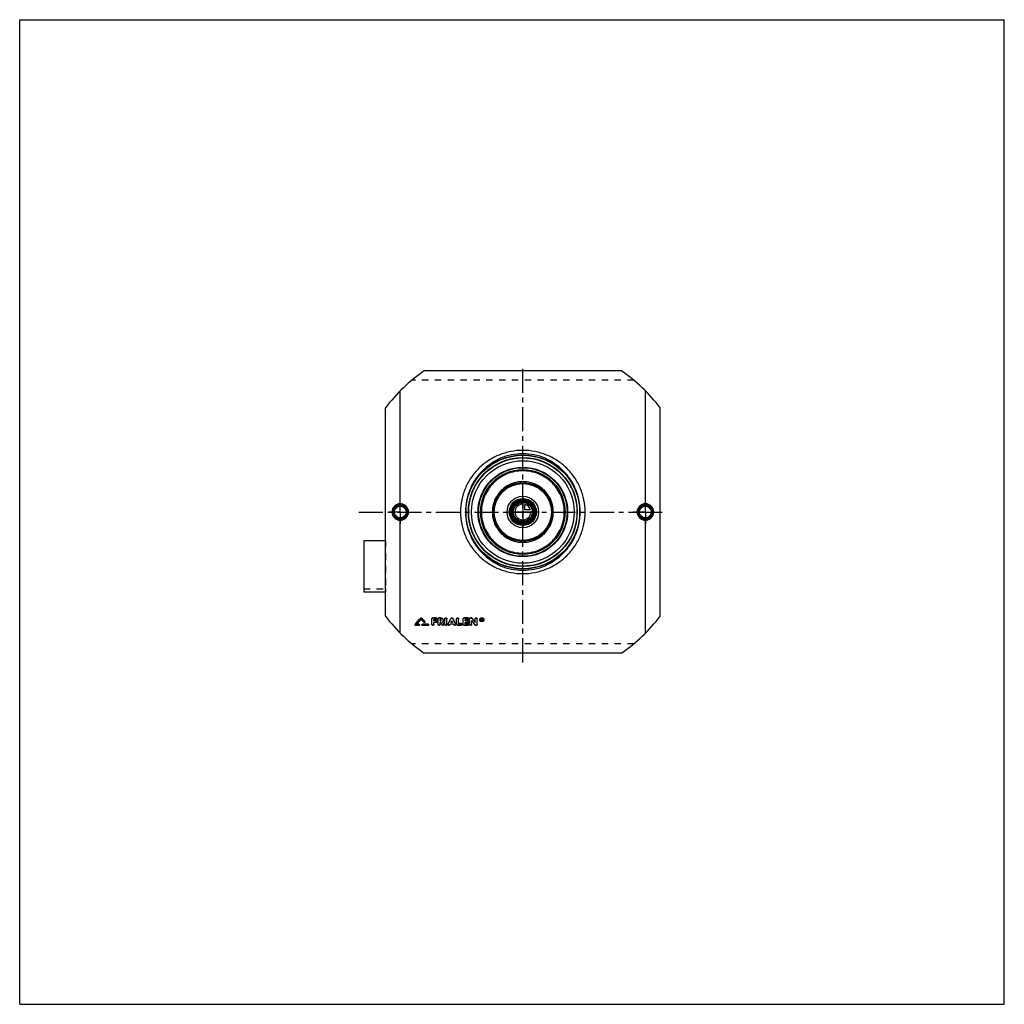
# Model space of a CAD drawing. Header units: millimetres. Extents: x 0 to 1000, y 0 to 1000.
import ezdxf

# ---------------------------------------------------------------- set-up
doc = ezdxf.new("R2010")
doc.units = ezdxf.units.MM
doc.header["$LTSCALE"] = 65.185185
doc.linetypes.add('CENTER', pattern=[0.6, 0.375, -0.075, 0.075, -0.075])
doc.linetypes.add('HIDDEN', pattern=[0.2, 0.1, -0.1])
doc.layers.get('0').update_dxf_attribs({"linetype": 'CONTINUOUS'})
for name, color, linetype in [('ACHSEN_S', 7, 'CONTINUOUS'), ('FASEN', 7, 'CONTINUOUS'), ('KOERPER', 7, 'CONTINUOUS'), ('KONST.EL_MIT_GEO', 7, 'CONTINUOUS'), ('KONSTR_EL', 7, 'CONTINUOUS'), ('KURVEN', 7, 'CONTINUOUS')]:
    doc.layers.add(name, color=color, linetype=linetype)

msp = doc.modelspace()

# ---------------------------------------------------------------- linework, layer by layer
at = {"color": 7, "linetype": 'Continuous'}
for p, q in [((0, 0), (0, 1000)), ((0, 1000), (1000, 1000)), ((1000, 0), (1000, 1000)), ((0, 0), (1000, 0))]:
    msp.add_line(p, q, dxfattribs=at)
at = {"layer": 'ACHSEN_S', "color": 2, "linetype": 'CENTER'}
for p, q in [((511, 347.3), (511, 650.1)), ((344.5, 500), (655.5, 500))]:
    msp.add_line(p, q, dxfattribs=at)
at = {"layer": 'FASEN', "color": 7, "linetype": 'Continuous'}
for radius in [55, 52.1]:
    msp.add_circle((511, 500), radius, dxfattribs=at)
at = {"layer": 'KOERPER', "color": 2, "linetype": 'CENTER'}
for p, q in [((386.5, 500), (386.5, 512)), ((635.5, 500), (635.5, 512)), ((386.5, 500), (374.5, 500)), ((386.5, 500), (386.5, 488)), ((386.5, 500), (398.5, 500)), ((635.5, 500), (623.5, 500)), ((635.5, 500), (647.5, 500)), ((635.5, 500), (635.5, 488))]:
    msp.add_line(p, q, dxfattribs=at)
at = {"layer": 'KOERPER', "color": 8, "linetype": 'HIDDEN'}
for p, q in [((349.5, 421.9), (371.5, 421.9)), ((371.5, 421.9), (371.5, 418.7))]:
    msp.add_line(p, q, dxfattribs=at)
at = {"layer": 'KOERPER', "color": 7, "linetype": 'Continuous'}
msp.add_line((371.5, 418.7), (349.5, 418.7), dxfattribs=at)
msp.add_circle((511, 500), 11.7, dxfattribs=at)
at = {"layer": 'KONST.EL_MIT_GEO', "color": 7, "linetype": 'Continuous'}
for p, q in [((386.5, 508.4), (386.5, 623)), ((635.5, 508.4), (635.5, 623)), ((386.5, 377), (386.5, 491.6)), ((635.5, 377), (635.5, 491.6)), ((349.5, 471.1), (349.5, 418.7)), ((349.5, 471.1), (371.5, 471.1)), ((407.3, 392.3), (407.3, 392.1)), ((408.2, 392.3), (408.2, 392.1)), ((418.7, 385.7), (418.7, 391.5)), ((423, 392.5), (419.7, 392.5)), ((419.7, 392.5), (419.7, 392.3)), ((423, 392.3), (419.7, 392.3)), ((423, 390.6), (420.7, 390.6)), ((420.7, 389.4), (420.7, 390.6)), ((423, 392.5), (423, 392.3)), ((425, 385.7), (425, 391.5)), ((427.5, 392.5), (426, 392.5)), ((426, 392.5), (426, 392.3)), ((427.5, 392.3), (426, 392.3)), ((427.5, 390.6), (427, 390.6)), ((427, 389.4), (427, 390.6)), ((427.5, 392.5), (427.5, 392.3)), ((431.9, 385.7), (431.9, 391.5)), ((433.9, 385.7), (433.9, 391.5)), ((437.9, 392), (437.9, 391.8)), ((439.8, 392), (439.8, 391.8)), ((443.8, 385.7), (443.8, 391.5)), ((445.8, 386.5), (445.8, 391.5)), ((450.4, 385.7), (450.4, 391.5)), ((455.1, 392.5), (451.4, 392.5)), ((451.4, 392.5), (451.4, 392.3)), ((455.1, 392.3), (451.4, 392.3)), ((455.1, 390.6), (452.4, 390.6)), ((452.4, 389.4), (452.4, 390.6)), ((455.1, 392.5), (455.1, 392.3)), ((457, 385.7), (457, 391.5)), ((458.7, 392.5), (458, 392.5)), ((458, 392.5), (458, 392.3)), ((458.7, 392.3), (458, 392.3)), ((458.7, 392.5), (458.7, 392.3)), ((459.5, 392.1), (459.5, 391.9)), ((462.6, 387.7), (462.6, 391.5)), ((464.6, 385.7), (464.6, 391.5)), ((469.3, 391.6), (468.9, 391.6)), ((468.9, 389.5), (468.9, 391.6)), ((469.3, 391.5), (468.9, 391.5)), ((469.3, 391.2), (469.2, 391.2)), ((469.2, 390.6), (469.2, 391.2)), ((469.3, 390.8), (469.2, 390.8)), ((469.3, 390.6), (469.2, 390.6)), ((469.3, 390.3), (469.2, 390.3)), ((469.2, 389.5), (469.2, 390.3)), ((469.3, 391.6), (469.3, 391.5)), ((469.3, 390.8), (469.3, 390.6)), ((469.5, 390.8), (469.5, 391)), ((469.8, 389.7), (469.6, 390.4)), ((469.8, 390.8), (469.8, 391)), ((401.5, 385.5), (401.5, 385.3)), ((401.6, 385.8), (401.6, 385.6)), ((405.5, 384.8), (402.1, 384.8)), ((405.5, 385.8), (403.2, 385.8)), ((405.5, 386), (403.4, 386)), ((405.5, 386), (405.5, 385.8)), ((406.1, 385.3), (406.1, 385.5)), ((408.4, 385.5), (408.4, 385.3)), ((414.8, 386), (409, 386)), ((409, 386), (409, 385.8)), ((414.8, 385.8), (409, 385.8)), ((414.8, 384.8), (409, 384.8)), ((411.4, 388.6), (411.4, 388.5)), ((414.8, 386), (414.8, 385.8)), ((415.4, 385.3), (415.4, 385.5)), ((422.7, 389.6), (420.7, 389.6)), ((422.7, 389.4), (420.7, 389.4)), ((422.7, 387.7), (420.7, 387.7)), ((420.7, 385.7), (420.7, 387.7)), ((422.7, 389.6), (422.7, 389.4)), ((427.5, 389.6), (427, 389.6)), ((427.5, 389.4), (427, 389.4)), ((427.7, 387.7), (427, 387.7)), ((427, 385.7), (427, 387.7)), ((427.5, 389.6), (427.5, 389.4)), ((429.6, 388.3), (429.5, 388.5)), ((430.8, 386.2), (430.8, 386)), ((434.9, 386.2), (434.9, 386)), ((440.6, 386.1), (437.1, 386.1)), ((439.7, 387.7), (438, 387.7)), ((439.6, 387.9), (438.1, 387.9)), ((442.8, 386.2), (442.8, 386)), ((448.5, 384.8), (444.8, 384.8)), ((448.5, 386.7), (445.8, 386.7)), ((448.5, 386.5), (445.8, 386.5)), ((448.5, 386.7), (448.5, 386.5)), ((455.1, 384.8), (451.4, 384.8)), ((454.7, 389.6), (452.4, 389.6)), ((454.7, 389.4), (452.4, 389.4)), ((454.7, 387.7), (452.4, 387.7)), ((452.4, 386.5), (452.4, 387.7)), ((455.1, 386.7), (452.4, 386.7)), ((455.1, 386.5), (452.4, 386.5)), ((454.7, 389.6), (454.7, 389.4)), ((455.1, 386.7), (455.1, 386.5)), ((459, 385.7), (459, 389.4)), ((463.6, 384.8), (463, 384.8)), ((469.2, 389.5), (468.9, 389.5)), ((469.8, 389.5), (469.5, 389.5)), ((469.8, 389.7), (469.8, 389.5))]:
    msp.add_line(p, q, dxfattribs=at)
at = {"layer": 'KONST.EL_MIT_GEO', "color": 8, "linetype": 'HIDDEN'}
for p, q in [((371.5, 471.1), (371.5, 421.9)), ((407.8, 391.2), (407.8, 391)), ((418.7, 391.6), (418.7, 391.5)), ((423, 390.8), (420.7, 390.8)), ((420.7, 390.8), (420.7, 390.6)), ((423, 390.8), (423, 390.6)), ((424, 391.5), (424, 391.6)), ((425, 391.6), (425, 391.5)), ((427.5, 390.8), (427, 390.8)), ((427, 390.8), (427, 390.6)), ((427.5, 390.8), (427.5, 390.6)), ((428.2, 390), (428.2, 390.2)), ((430.2, 390), (430.2, 390.2)), ((431.9, 391.6), (431.9, 391.5)), ((433.9, 391.6), (433.9, 391.5)), ((443.8, 391.6), (443.8, 391.5)), ((445.8, 391.6), (445.8, 391.5)), ((450.4, 391.6), (450.4, 391.5)), ((455.1, 390.8), (452.4, 390.8)), ((452.4, 390.8), (452.4, 390.6)), ((455.1, 390.8), (455.1, 390.6)), ((456.1, 391.5), (456.1, 391.6)), ((457, 391.6), (457, 391.5)), ((462.6, 391.6), (462.6, 391.5)), ((464.6, 391.6), (464.6, 391.5)), ((467.2, 390.6), (467.2, 390.5)), ((467.7, 390.6), (467.7, 390.5)), ((469.3, 391.3), (469.2, 391.3)), ((469.2, 391.3), (469.2, 391.2)), ((469.3, 390.5), (469.2, 390.5)), ((469.2, 390.5), (469.2, 390.3)), ((469.3, 391.3), (469.3, 391.2)), ((469.3, 390.5), (469.3, 390.3)), ((469.5, 389.7), (469.3, 390.5)), ((469.5, 391.1), (469.5, 391)), ((469.6, 390.6), (469.6, 390.4)), ((469.6, 390.5), (469.6, 390.6)), ((469.6, 390.4), (469.6, 390.5)), ((469.8, 391.1), (469.8, 391)), ((471, 390.6), (471, 390.5)), ((471.5, 390.6), (471.5, 390.5)), ((405.5, 385), (402.1, 385)), ((402.1, 385), (402.1, 384.8)), ((403.4, 386), (403.2, 386)), ((403.2, 386), (403.2, 385.8)), ((405.5, 385), (405.5, 384.8)), ((414.8, 385), (409, 385)), ((409, 385), (409, 384.8)), ((410.5, 388.1), (410.5, 387.9)), ((411.5, 388.2), (411.5, 388.3)), ((414.8, 385), (414.8, 384.8)), ((422.7, 387.9), (420.7, 387.9)), ((420.7, 387.9), (420.7, 387.7)), ((422.7, 387.9), (422.7, 387.7)), ((423.7, 388.6), (423.7, 388.7)), ((427.7, 387.9), (427, 387.9)), ((427, 387.9), (427, 387.7)), ((427.7, 387.9), (427.7, 387.7)), ((429, 385.5), (429, 385.3)), ((429.5, 388.6), (429.5, 388.4)), ((429.5, 388.5), (429.5, 388.6)), ((430.9, 385.7), (430.9, 385.8)), ((434.9, 385.8), (434.9, 385.7)), ((436.8, 385.5), (436.8, 385.3)), ((440.6, 386.2), (437.1, 386.2)), ((437.1, 386.2), (437.1, 386.1)), ((438.1, 387.9), (438, 387.9)), ((438, 387.9), (438, 387.7)), ((438.9, 389.5), (438.9, 389.4)), ((439.7, 387.9), (439.6, 387.9)), ((439.7, 387.9), (439.7, 387.7)), ((440.6, 386.2), (440.6, 386.1)), ((440.9, 385.5), (440.9, 385.3)), ((442.8, 385.7), (442.8, 385.8)), ((448.5, 385), (444.8, 385)), ((444.8, 385), (444.8, 384.8)), ((448.5, 385), (448.5, 384.8)), ((449.4, 385.7), (449.4, 385.8)), ((455.1, 385), (451.4, 385)), ((451.4, 385), (451.4, 384.8)), ((454.7, 387.9), (452.4, 387.9)), ((452.4, 387.9), (452.4, 387.7)), ((454.7, 387.9), (454.7, 387.7)), ((455.1, 385), (455.1, 384.8)), ((455.7, 388.6), (455.7, 388.7)), ((456.1, 385.7), (456.1, 385.8)), ((459, 389.6), (459, 389.4)), ((462.1, 385.4), (462.1, 385.2)), ((463.6, 385), (463, 385)), ((463, 385), (463, 384.8)), ((463.6, 385), (463.6, 384.8)), ((469.2, 389.7), (468.9, 389.7)), ((469.8, 389.7), (469.5, 389.7)), ((469.5, 389.7), (469.5, 389.5))]:
    msp.add_line(p, q, dxfattribs=at)
at = {"layer": 'KONST.EL_MIT_GEO', "color": 7, "linetype": 'Continuous'}
for centre, radius in [((511, 500), 58), ((511, 500), 57.7), ((511, 500), 55.3), ((511, 500), 45.5), ((511, 500), 45), ((511, 500), 43), ((511, 500), 30), ((511, 500), 29), ((511, 500), 13.7), ((511, 500), 12.7), ((511, 500), 11.3), ((511, 500), 10.3), ((386.5, 500), 7.05), ((386.5, 500), 6.05), ((635.5, 500), 7.05), ((635.5, 500), 6.05)]:
    msp.add_circle(centre, radius, dxfattribs=at)
at = {"layer": 'KONST.EL_MIT_GEO', "color": 8, "linetype": 'HIDDEN'}
msp.add_circle((511, 500), 55, dxfattribs=at)
at = {"layer": 'KONST.EL_MIT_GEO', "color": 7, "linetype": 'Continuous'}
for centre, radius, start, end in [((386.5, 500), 7.43, 90.0349, 180.0365), ((386.5, 500), 7.43, 359.9634, 90.261), ((635.5, 500), 7.43, 89.739, 180.0366), ((635.5, 500), 7.43, 359.9636, 89.9649), ((386.5, 500), 7.43, 179.9636, 269.965), ((386.5, 500), 7.43, 269.739, 0.0366), ((635.5, 500), 7.43, 179.9635, 270.2608), ((635.5, 500), 7.43, 270.0349, 0.0365), ((-151.5, 874.1), 737.8, 318.5599, 319.2278), ((-152.4, 874.1), 738.6, 318.6005, 319.2682), ((-149.9, 873.1), 737.2, 318.6207, 319.1565), ((969.4, 876.6), 742.4, 220.8448, 221.1631), ((972.5, 878.8), 745.1, 220.7744, 221.1434), ((973.4, 878.8), 745.8, 220.734, 221.1028), ((-237.5, 738.3), 759.1, 332.3653, 332.8576), ((-239, 738.4), 760.5, 332.3989, 332.8908), ((1115.2, 738.3), 759.1, 207.1424, 207.6347), ((1116.8, 738.4), 760.5, 207.1092, 207.6011), ((1042.9, 816.6), 721.5, 216.0476, 216.4626), ((1044, 816.7), 722.5, 216.0087, 216.4236), ((469.3, 390.9), 0.296, 270.1605, 275.312), ((1070.1, 741.4), 733.4, 208.8361, 209.0515), ((1076, 743.5), 737.6, 208.7749, 208.9883), ((1074.9, 743.6), 736.6, 208.8332, 209.0229), ((-237.7, 738.8), 761.5, 332.5466, 332.6845), ((1115.4, 738.8), 761.5, 207.3155, 207.4534), ((1032, 809.6), 710.5, 216.2523, 216.6717)]:
    msp.add_arc(centre, radius, start, end, dxfattribs=at)
at = {"layer": 'KONST.EL_MIT_GEO', "color": 8, "linetype": 'HIDDEN'}
for centre, radius, start, end in [((-149, 873.2), 736.4, 318.5802, 319.116), ((968.5, 876.6), 741.7, 220.8853, 221.2036), ((427.7, 390.2), 0.512, 351.2061, 0.0041), ((468.9, 390.6), 1.23, 179.9895, 183.4951), ((469.3, 391), 0.185, 353.1005, 0.0418), ((469.8, 390.6), 1.23, 356.4734, 0.0106), ((1068.7, 741.3), 732, 208.8706, 209.0863), ((-236.2, 738.7), 760, 332.5131, 332.6511), ((1113.9, 738.7), 760, 207.3489, 207.4869), ((1030.9, 809.6), 709.5, 216.2913, 216.7109)]:
    msp.add_arc(centre, radius, start, end, dxfattribs=at)
at = {"layer": 'KONST.EL_MIT_GEO', "color": 7, "linetype": 'Continuous'}
for centre, start_param in [((469.5, 500), -4.18519), ((469.8, 500), -4.18569)]:
    msp.add_ellipse(centre, major_axis=(-40.2, 210.3), ratio=0.11241, start_param=start_param, end_param=-4.18059, dxfattribs=at)
for points, knots in [([(574.3, 500), (574.3, 504.1), (573.6, 510.4), (571.6, 518.4), (568.8, 526.1), (563.8, 535.2), (557.2, 543.1), (551.1, 548.6), (544.5, 553.4), (535.3, 558.2), (523.4, 561.8), (511, 563), (498.6, 561.8), (486.7, 558.2), (477.5, 553.4), (470.9, 548.6), (464.8, 543.1), (458.2, 535.2), (453.2, 526.1), (450.4, 518.4), (448.4, 510.4), (447.7, 504.1), (447.7, 500)], [0, 0, 0, 0, 0.0628, 0.09418, 0.12549, 0.18784, 0.25001, 0.28112, 0.31225, 0.37459, 0.4372, 0.5, 0.5628, 0.62541, 0.68775, 0.71888, 0.74999, 0.81216, 0.87451, 0.90582, 0.9372, 1, 1, 1, 1]), ([(569.3, 500), (569.3, 503.9), (568.7, 509.7), (566.9, 517.2), (564.3, 524.4), (559.8, 532.9), (553.8, 540.4), (548.2, 545.6), (542.1, 550.3), (533.7, 554.9), (522.6, 558.4), (511, 559.5), (499.4, 558.4), (488.3, 554.9), (479.9, 550.3), (473.8, 545.6), (468.2, 540.4), (462.2, 532.9), (457.7, 524.4), (455.1, 517.2), (453.3, 509.7), (452.7, 503.9), (452.7, 500)], [0, 0, 0, 0, 0.06287, 0.09428, 0.1256, 0.18795, 0.25006, 0.28113, 0.31222, 0.37452, 0.43714, 0.5, 0.56286, 0.62548, 0.68778, 0.71887, 0.74994, 0.81205, 0.8744, 0.90572, 0.93713, 1, 1, 1, 1]), ([(511, 541.8), (508.3, 541.8), (504.1, 541.4), (498.8, 540.1), (493.6, 538.2), (487.5, 535), (482.2, 530.6), (478.5, 526.6), (475.2, 522.2), (472, 516.2), (469.5, 508.2), (468.7, 500), (469.5, 491.8), (472, 483.8), (475.2, 477.8), (478.5, 473.4), (482.2, 469.4), (487.5, 465), (493.6, 461.8), (498.8, 459.9), (504.1, 458.6), (508.3, 458.2), (511, 458.2)], [0, 0, 0, 0, 0.06263, 0.09395, 0.12525, 0.18767, 0.25, 0.2812, 0.31241, 0.37483, 0.43737, 0.5, 0.56263, 0.62517, 0.68759, 0.7188, 0.75, 0.81233, 0.87475, 0.90605, 0.93737, 1, 1, 1, 1]), ([(511, 458.2), (513.7, 458.2), (517.9, 458.6), (523.2, 459.9), (528.4, 461.8), (534.5, 465), (539.8, 469.4), (543.5, 473.4), (546.8, 477.8), (550, 483.8), (552.5, 491.8), (553.3, 500), (552.5, 508.2), (550, 516.2), (546.8, 522.2), (543.5, 526.6), (539.8, 530.6), (534.5, 535), (528.4, 538.2), (523.2, 540.1), (517.9, 541.4), (513.7, 541.8), (511, 541.8)], [0, 0, 0, 0, 0.06263, 0.09395, 0.12525, 0.18767, 0.25, 0.2812, 0.31241, 0.37483, 0.43737, 0.5, 0.56263, 0.62517, 0.68759, 0.7188, 0.75, 0.81233, 0.87475, 0.90605, 0.93737, 1, 1, 1, 1]), ([(542, 500), (542, 502), (541.6, 506.1), (539.8, 511.9), (536.9, 517.3), (533, 522), (528.3, 525.8), (522.9, 528.7), (517.1, 530.5), (511, 531), (504.9, 530.5), (499.1, 528.7), (493.7, 525.8), (489, 522), (485.1, 517.3), (482.2, 511.9), (480.4, 506.1), (480, 502), (480, 500)], [0, 0, 0, 0, 0.06258, 0.12511, 0.18758, 0.25, 0.31242, 0.37488, 0.43742, 0.5, 0.56258, 0.62512, 0.68758, 0.75, 0.81242, 0.87489, 0.93742, 1, 1, 1, 1]), ([(386.5, 508.4), (385.4, 508.4), (383.2, 507.9), (380.4, 506.1), (378.6, 503.3), (378.1, 501.1), (378.1, 500)], [0, 0, 0, 0, 0.24958, 0.49953, 0.74972, 1, 1, 1, 1]), ([(378.1, 500), (378.1, 498.9), (378.6, 496.7), (380.4, 493.9), (383.2, 492.1), (385.4, 491.6), (386.5, 491.6)], [0, 0, 0, 0, 0.25028, 0.50047, 0.75042, 1, 1, 1, 1]), ([(386.5, 508.4), (386.5, 508.3), (386.5, 508.1), (386.5, 507.9), (386.5, 507.7), (386.5, 507.6), (386.5, 507.5), (386.5, 507.5), (386.5, 507.4), (386.5, 507.4)], [0, 0, 0, 0, 0.37305, 0.54144, 0.69004, 0.81376, 0.90847, 0.97109, 1, 1, 1, 1]), ([(394.9, 500), (394.9, 501.1), (394.5, 503.3), (392.6, 506.1), (389.8, 508), (387.6, 508.4), (386.5, 508.4)], [0, 0, 0, 0, 0.25, 0.49998, 0.74997, 1, 1, 1, 1]), ([(386.5, 491.6), (387.6, 491.6), (389.8, 492), (392.6, 493.9), (394.5, 496.7), (394.9, 498.9), (394.9, 500)], [0, 0, 0, 0, 0.25003, 0.50002, 0.75, 1, 1, 1, 1]), ([(447.7, 500), (447.7, 495.9), (448.4, 489.6), (450.4, 481.6), (453.2, 473.9), (458.2, 464.8), (464.8, 456.9), (470.9, 451.4), (477.5, 446.6), (486.7, 441.8), (498.6, 438.2), (511, 437), (523.4, 438.2), (535.3, 441.8), (544.5, 446.6), (551.1, 451.4), (557.2, 456.9), (563.8, 464.8), (568.8, 473.9), (571.6, 481.6), (573.6, 489.6), (574.3, 495.9), (574.3, 500)], [0, 0, 0, 0, 0.0628, 0.09418, 0.12549, 0.18784, 0.25001, 0.28112, 0.31225, 0.37459, 0.4372, 0.5, 0.5628, 0.62541, 0.68775, 0.71888, 0.74999, 0.81216, 0.87451, 0.90582, 0.9372, 1, 1, 1, 1]), ([(452.7, 500), (452.7, 496.1), (453.3, 490.3), (455.1, 482.8), (457.7, 475.6), (462.2, 467.1), (468.2, 459.6), (473.8, 454.4), (479.9, 449.7), (488.3, 445.1), (499.4, 441.6), (511, 440.5), (522.6, 441.6), (533.7, 445.1), (542.1, 449.7), (548.2, 454.4), (553.8, 459.6), (559.8, 467.1), (564.3, 475.6), (566.9, 482.8), (568.7, 490.3), (569.3, 496.1), (569.3, 500)], [0, 0, 0, 0, 0.06287, 0.09428, 0.1256, 0.18795, 0.25006, 0.28113, 0.31222, 0.37452, 0.43714, 0.5, 0.56286, 0.62548, 0.68778, 0.71887, 0.74994, 0.81205, 0.8744, 0.90572, 0.93713, 1, 1, 1, 1]), ([(480, 500), (480, 498), (480.4, 493.9), (482.2, 488.1), (485.1, 482.7), (489, 478), (493.7, 474.2), (499.1, 471.3), (504.9, 469.5), (511, 469), (517.1, 469.5), (522.9, 471.3), (528.3, 474.2), (533, 478), (536.9, 482.7), (539.8, 488.1), (541.6, 493.9), (542, 498), (542, 500)], [0, 0, 0, 0, 0.06258, 0.12511, 0.18758, 0.25, 0.31242, 0.37488, 0.43742, 0.5, 0.56258, 0.62512, 0.68758, 0.75, 0.81242, 0.87489, 0.93742, 1, 1, 1, 1]), ([(635.5, 508.4), (634.4, 508.4), (632.2, 508), (629.4, 506.1), (627.5, 503.3), (627.1, 501.1), (627.1, 500)], [0, 0, 0, 0, 0.25003, 0.50002, 0.75, 1, 1, 1, 1]), ([(627.1, 500), (627.1, 498.9), (627.5, 496.7), (629.4, 493.9), (632.2, 492), (634.4, 491.6), (635.5, 491.6)], [0, 0, 0, 0, 0.25, 0.49998, 0.74997, 1, 1, 1, 1]), ([(635.5, 508.4), (635.5, 508.3), (635.5, 508.1), (635.5, 507.9), (635.5, 507.7), (635.5, 507.6), (635.5, 507.5), (635.5, 507.5), (635.5, 507.4), (635.5, 507.4)], [0, 0, 0, 0, 0.37304, 0.54143, 0.69003, 0.81375, 0.90845, 0.97108, 1, 1, 1, 1]), ([(643.9, 500), (643.9, 501.1), (643.4, 503.3), (641.6, 506.1), (638.8, 507.9), (636.6, 508.4), (635.5, 508.4)], [0, 0, 0, 0, 0.25028, 0.50047, 0.75042, 1, 1, 1, 1]), ([(635.5, 491.6), (636.6, 491.6), (638.8, 492.1), (641.6, 493.9), (643.4, 496.7), (643.9, 498.9), (643.9, 500)], [0, 0, 0, 0, 0.24958, 0.49953, 0.74972, 1, 1, 1, 1]), ([(386.5, 491.6), (386.5, 491.7), (386.5, 491.9), (386.5, 492.1), (386.5, 492.3), (386.5, 492.4), (386.5, 492.5), (386.5, 492.5), (386.5, 492.6), (386.5, 492.6)], [0, 0, 0, 0, 0.37304, 0.54144, 0.69004, 0.81376, 0.90846, 0.97108, 1, 1, 1, 1]), ([(635.5, 491.6), (635.5, 491.7), (635.5, 491.9), (635.5, 492.1), (635.5, 492.3), (635.5, 492.4), (635.5, 492.5), (635.5, 492.5), (635.5, 492.6), (635.5, 492.6)], [0, 0, 0, 0, 0.37304, 0.54144, 0.69004, 0.81376, 0.90847, 0.9711, 1, 1, 1, 1]), ([(407.3, 392.3), (407.4, 392.4), (407.8, 392.6), (408.1, 392.4), (408.2, 392.3)], [0, 0, 0, 0, 0.49957, 1, 1, 1, 1]), ([(407.3, 392.1), (407.4, 392.2), (407.8, 392.4), (408.1, 392.2), (408.2, 392.1)], [0, 0, 0, 0, 0.50001, 1, 1, 1, 1]), ([(418.7, 391.6), (418.7, 391.7), (418.8, 392), (419.1, 392.3), (419.5, 392.5), (419.7, 392.5)], [0, 0, 0, 0, 0.23435, 0.47948, 1, 1, 1, 1]), ([(418.7, 391.5), (418.7, 391.6), (418.8, 391.8), (419.1, 392.2), (419.5, 392.3), (419.7, 392.3)], [0, 0, 0, 0, 0.23387, 0.47885, 1, 1, 1, 1]), ([(423, 392.5), (423.3, 392.5), (423.7, 392.3), (424, 392), (424, 391.7), (424, 391.6)], [0, 0, 0, 0, 0.5207, 0.7682, 1, 1, 1, 1]), ([(423, 392.3), (423.3, 392.3), (423.7, 392.2), (424, 391.8), (424, 391.6), (424, 391.5)], [0, 0, 0, 0, 0.52115, 0.76613, 1, 1, 1, 1]), ([(424, 391.5), (424, 391.4), (424, 391.1), (423.7, 390.8), (423.4, 390.7), (423.2, 390.6), (423, 390.6)], [0, 0, 0, 0, 0.23198, 0.47474, 0.7323, 1, 1, 1, 1]), ([(425, 391.6), (425, 391.7), (425.1, 392), (425.4, 392.3), (425.8, 392.5), (426, 392.5)], [0, 0, 0, 0, 0.23435, 0.47948, 1, 1, 1, 1]), ([(425, 391.5), (425, 391.6), (425.1, 391.8), (425.4, 392.2), (425.8, 392.3), (426, 392.3)], [0, 0, 0, 0, 0.23387, 0.47885, 1, 1, 1, 1]), ([(427.5, 392.5), (427.9, 392.5), (428.6, 392.4), (429.5, 391.9), (430.1, 391.1), (430.2, 390.5), (430.2, 390.2)], [0, 0, 0, 0, 0.26811, 0.52485, 0.76801, 1, 1, 1, 1]), ([(427.5, 392.3), (427.9, 392.3), (428.6, 392.2), (429.5, 391.7), (430.1, 390.9), (430.2, 390.3), (430.2, 390)], [0, 0, 0, 0, 0.26778, 0.52567, 0.76863, 1, 1, 1, 1]), ([(428.2, 390), (428.2, 390.1), (428.2, 390.3), (428, 390.5), (427.7, 390.6), (427.5, 390.6)], [0, 0, 0, 0, 0.23325, 0.47797, 1, 1, 1, 1]), ([(427.5, 389.6), (427.7, 389.6), (428, 389.7), (428.2, 389.9), (428.2, 390), (428.2, 390.1)], [0, 0, 0, 0, 0.52029, 0.76486, 1, 1, 1, 1]), ([(427.5, 389.4), (427.7, 389.4), (428, 389.5), (428.2, 389.8), (428.2, 389.9), (428.2, 390)], [0, 0, 0, 0, 0.5222, 0.76675, 1, 1, 1, 1]), ([(430.2, 390), (430.2, 389.7), (430.1, 389.1), (429.7, 388.6), (429.5, 388.4)], [0, 0, 0, 0, 0.48885, 1, 1, 1, 1]), ([(431.9, 391.6), (431.9, 391.7), (431.9, 392), (432.2, 392.3), (432.5, 392.4), (432.9, 392.5), (433.3, 392.4), (433.6, 392.3), (433.8, 392), (433.9, 391.7), (433.9, 391.6)], [0, 0, 0, 0, 0.11756, 0.23723, 0.36733, 0.49976, 0.63355, 0.7626, 0.88284, 1, 1, 1, 1]), ([(431.9, 391.5), (431.9, 391.6), (431.9, 391.8), (432.2, 392.1), (432.5, 392.3), (432.9, 392.3), (433.3, 392.3), (433.6, 392.1), (433.8, 391.8), (433.9, 391.6), (433.9, 391.5)], [0, 0, 0, 0, 0.11598, 0.23746, 0.36626, 0.49999, 0.63373, 0.76254, 0.88402, 1, 1, 1, 1]), ([(437.9, 392), (438, 392.1), (438.3, 392.4), (438.9, 392.5), (439.4, 392.4), (439.7, 392.1), (439.8, 392)], [0, 0, 0, 0, 0.24238, 0.50071, 0.75758, 1, 1, 1, 1]), ([(437.9, 391.8), (438, 392), (438.3, 392.2), (438.9, 392.4), (439.4, 392.2), (439.7, 392), (439.8, 391.8)], [0, 0, 0, 0, 0.24093, 0.49999, 0.75906, 1, 1, 1, 1]), ([(443.8, 391.6), (443.8, 391.7), (443.9, 392), (444.1, 392.3), (444.4, 392.4), (444.8, 392.5), (445.2, 392.4), (445.5, 392.3), (445.8, 392), (445.8, 391.7), (445.8, 391.6)], [0, 0, 0, 0, 0.11756, 0.23723, 0.36733, 0.49976, 0.63355, 0.7626, 0.88284, 1, 1, 1, 1]), ([(443.8, 391.5), (443.8, 391.6), (443.9, 391.8), (444.1, 392.1), (444.4, 392.3), (444.8, 392.3), (445.2, 392.3), (445.5, 392.1), (445.8, 391.8), (445.8, 391.6), (445.8, 391.5)], [0, 0, 0, 0, 0.11598, 0.23746, 0.36626, 0.49999, 0.63373, 0.76254, 0.88402, 1, 1, 1, 1]), ([(450.4, 391.6), (450.4, 391.7), (450.5, 392), (450.8, 392.3), (451.2, 392.5), (451.4, 392.5)], [0, 0, 0, 0, 0.23435, 0.47948, 1, 1, 1, 1]), ([(450.4, 391.5), (450.4, 391.6), (450.5, 391.8), (450.8, 392.2), (451.2, 392.3), (451.4, 392.3)], [0, 0, 0, 0, 0.23387, 0.47885, 1, 1, 1, 1]), ([(455.1, 392.5), (455.3, 392.5), (455.7, 392.3), (456, 392), (456.1, 391.7), (456.1, 391.6)], [0, 0, 0, 0, 0.5207, 0.7682, 1, 1, 1, 1]), ([(455.1, 392.3), (455.3, 392.3), (455.7, 392.2), (456, 391.8), (456.1, 391.6), (456.1, 391.5)], [0, 0, 0, 0, 0.52115, 0.76613, 1, 1, 1, 1]), ([(456.1, 391.5), (456.1, 391.4), (456, 391.1), (455.8, 390.8), (455.4, 390.7), (455.2, 390.6), (455.1, 390.6)], [0, 0, 0, 0, 0.23198, 0.47474, 0.7323, 1, 1, 1, 1]), ([(457, 391.6), (457, 391.7), (457.1, 392), (457.4, 392.3), (457.8, 392.5), (458, 392.5)], [0, 0, 0, 0, 0.23435, 0.47948, 1, 1, 1, 1]), ([(457, 391.5), (457, 391.6), (457.1, 391.8), (457.4, 392.2), (457.8, 392.3), (458, 392.3)], [0, 0, 0, 0, 0.23387, 0.47885, 1, 1, 1, 1]), ([(458.7, 392.5), (458.9, 392.5), (459.2, 392.4), (459.4, 392.2), (459.5, 392.1)], [0, 0, 0, 0, 0.5145, 1, 1, 1, 1]), ([(458.7, 392.3), (458.9, 392.3), (459.2, 392.3), (459.4, 392), (459.5, 391.9)], [0, 0, 0, 0, 0.51461, 1, 1, 1, 1]), ([(462.6, 391.6), (462.6, 391.7), (462.7, 392), (462.9, 392.3), (463.2, 392.4), (463.6, 392.5), (464, 392.4), (464.3, 392.3), (464.5, 392), (464.6, 391.7), (464.6, 391.6)], [0, 0, 0, 0, 0.11756, 0.23723, 0.36733, 0.49976, 0.63355, 0.7626, 0.88284, 1, 1, 1, 1]), ([(462.6, 391.5), (462.6, 391.6), (462.7, 391.8), (462.9, 392.1), (463.2, 392.3), (463.6, 392.3), (464, 392.3), (464.3, 392.1), (464.5, 391.8), (464.6, 391.6), (464.6, 391.5)], [0, 0, 0, 0, 0.11598, 0.23746, 0.36626, 0.49999, 0.63373, 0.76254, 0.88402, 1, 1, 1, 1]), ([(467.2, 390.6), (467.2, 390.9), (467.3, 391.4), (467.8, 392), (468.5, 392.4), (469.4, 392.5), (470.2, 392.4), (470.9, 392), (471.4, 391.4), (471.5, 390.9), (471.5, 390.6)], [0, 0, 0, 0, 0.11657, 0.23725, 0.36655, 0.49997, 0.63376, 0.76274, 0.8838, 1, 1, 1, 1]), ([(467.2, 390.5), (467.2, 390.7), (467.3, 391.2), (467.8, 391.8), (468.5, 392.2), (469.4, 392.4), (470.2, 392.2), (470.9, 391.8), (471.4, 391.2), (471.5, 390.7), (471.5, 390.5)], [0, 0, 0, 0, 0.11578, 0.23726, 0.36616, 0.5, 0.63384, 0.76274, 0.88422, 1, 1, 1, 1]), ([(471.5, 390.5), (471.5, 390.2), (471.4, 389.7), (470.9, 389.1), (470.2, 388.7), (469.4, 388.6), (468.5, 388.7), (467.8, 389.1), (467.3, 389.7), (467.2, 390.2), (467.2, 390.5)], [0, 0, 0, 0, 0.11578, 0.23703, 0.3659, 0.5, 0.6341, 0.76297, 0.88422, 1, 1, 1, 1]), ([(471, 390.5), (471, 390.7), (470.9, 391), (470.5, 391.5), (470, 391.8), (469.4, 391.9), (468.7, 391.8), (468.2, 391.5), (467.8, 391), (467.7, 390.7), (467.7, 390.5)], [0, 0, 0, 0, 0.11578, 0.23723, 0.36613, 0.5, 0.63387, 0.76277, 0.88422, 1, 1, 1, 1]), ([(467.7, 390.5), (467.7, 390.3), (467.8, 389.9), (468.2, 389.4), (468.7, 389.1), (469.4, 389), (470, 389.1), (470.5, 389.4), (470.9, 389.9), (471, 390.3), (471, 390.5)], [0, 0, 0, 0, 0.11578, 0.23705, 0.36593, 0.5, 0.63407, 0.76295, 0.88422, 1, 1, 1, 1]), ([(467.8, 390.2), (467.8, 390.1), (468, 389.8), (468.4, 389.5), (468.8, 389.3), (469.5, 389.2), (470.2, 389.4), (470.7, 389.8), (470.9, 390.1), (470.9, 390.2)], [0, 0, 0, 0, 0.11806, 0.23951, 0.36961, 0.50171, 0.76089, 0.88252, 1, 1, 1, 1]), ([(469.3, 391.6), (469.4, 391.6), (469.6, 391.6), (469.8, 391.3), (469.8, 391.2), (469.8, 391.1)], [0, 0, 0, 0, 0.52078, 0.76503, 1, 1, 1, 1]), ([(469.3, 391.5), (469.4, 391.5), (469.6, 391.4), (469.8, 391.2), (469.8, 391), (469.8, 391)], [0, 0, 0, 0, 0.52149, 0.76632, 1, 1, 1, 1]), ([(469.5, 391), (469.5, 391), (469.5, 391.1), (469.3, 391.2), (469.3, 391.2)], [0, 0, 0, 0, 0.4726, 1, 1, 1, 1]), ([(469.3, 390.8), (469.3, 390.8), (469.4, 390.8), (469.5, 390.9), (469.5, 390.9)], [0, 0, 0, 0, 0.5235, 1, 1, 1, 1]), ([(469.3, 390.6), (469.4, 390.6), (469.5, 390.6), (469.5, 390.8), (469.5, 390.8)], [0, 0, 0, 0, 0.52635, 1, 1, 1, 1]), ([(469.8, 390.8), (469.8, 390.7), (469.8, 390.6), (469.7, 390.5), (469.6, 390.4)], [0, 0, 0, 0, 0.48422, 1, 1, 1, 1]), ([(401.5, 385.5), (401.5, 385.5), (401.5, 385.6), (401.6, 385.7), (401.6, 385.8)], [0, 0, 0, 0, 0.23914, 1, 1, 1, 1]), ([(401.5, 385.3), (401.5, 385.4), (401.5, 385.5), (401.6, 385.6), (401.6, 385.6)], [0, 0, 0, 0, 0.74018, 1, 1, 1, 1]), ([(402.1, 384.8), (401.9, 384.8), (401.7, 384.9), (401.5, 385.1), (401.5, 385.3), (401.5, 385.3)], [0, 0, 0, 0, 0.52496, 0.76874, 1, 1, 1, 1]), ([(405.5, 386), (405.7, 386), (405.9, 385.9), (406.1, 385.7), (406.1, 385.6), (406.1, 385.5)], [0, 0, 0, 0, 0.52327, 0.77092, 1, 1, 1, 1]), ([(405.5, 385.8), (405.7, 385.8), (405.9, 385.7), (406.1, 385.5), (406.1, 385.4), (406.1, 385.3)], [0, 0, 0, 0, 0.52479, 0.76876, 1, 1, 1, 1]), ([(406.1, 385.3), (406.1, 385.3), (406.1, 385.1), (405.9, 384.9), (405.7, 384.8), (405.5, 384.8)], [0, 0, 0, 0, 0.23126, 0.47509, 1, 1, 1, 1]), ([(408.4, 385.5), (408.4, 385.6), (408.5, 385.7), (408.6, 385.9), (408.9, 386), (409, 386)], [0, 0, 0, 0, 0.23058, 0.47636, 1, 1, 1, 1]), ([(408.4, 385.3), (408.4, 385.4), (408.5, 385.5), (408.6, 385.7), (408.9, 385.8), (409, 385.8)], [0, 0, 0, 0, 0.23127, 0.47524, 1, 1, 1, 1]), ([(409, 384.8), (408.9, 384.8), (408.6, 384.9), (408.5, 385.1), (408.4, 385.3), (408.4, 385.3)], [0, 0, 0, 0, 0.52494, 0.76877, 1, 1, 1, 1]), ([(411.5, 388.2), (411.5, 388.1), (411.4, 387.9), (411.1, 387.7), (410.8, 387.7), (410.5, 387.8), (410.5, 387.9)], [0, 0, 0, 0, 0.22924, 0.48151, 0.74734, 1, 1, 1, 1]), ([(411.4, 388.6), (411.4, 388.6), (411.5, 388.5), (411.5, 388.4), (411.5, 388.3)], [0, 0, 0, 0, 0.26656, 1, 1, 1, 1]), ([(411.4, 388.5), (411.4, 388.5), (411.5, 388.4), (411.5, 388.3), (411.5, 388.2)], [0, 0, 0, 0, 0.25927, 1, 1, 1, 1]), ([(414.8, 386), (414.9, 386), (415.2, 385.9), (415.3, 385.7), (415.4, 385.6), (415.4, 385.5)], [0, 0, 0, 0, 0.52327, 0.77092, 1, 1, 1, 1]), ([(414.8, 385.8), (414.9, 385.8), (415.2, 385.7), (415.3, 385.5), (415.4, 385.4), (415.4, 385.3)], [0, 0, 0, 0, 0.52479, 0.76876, 1, 1, 1, 1]), ([(415.4, 385.3), (415.4, 385.3), (415.3, 385.1), (415.2, 384.9), (414.9, 384.8), (414.8, 384.8)], [0, 0, 0, 0, 0.23126, 0.47509, 1, 1, 1, 1]), ([(420.7, 385.7), (420.7, 385.6), (420.7, 385.3), (420.4, 385.1), (420.1, 384.9), (419.7, 384.8), (419.4, 384.9), (419, 385.1), (418.8, 385.3), (418.7, 385.6), (418.7, 385.7)], [0, 0, 0, 0, 0.11478, 0.23572, 0.36502, 0.49999, 0.63497, 0.76428, 0.88521, 1, 1, 1, 1]), ([(422.7, 389.6), (423, 389.6), (423.3, 389.5), (423.6, 389.1), (423.7, 388.8), (423.7, 388.7)], [0, 0, 0, 0, 0.52244, 0.76945, 1, 1, 1, 1]), ([(422.7, 389.4), (422.8, 389.4), (423.1, 389.4), (423.4, 389.2), (423.6, 388.9), (423.7, 388.7), (423.7, 388.6)], [0, 0, 0, 0, 0.26854, 0.52663, 0.7692, 1, 1, 1, 1]), ([(423.7, 388.6), (423.7, 388.5), (423.6, 388.2), (423.4, 388), (423.1, 387.8), (422.8, 387.7), (422.7, 387.7)], [0, 0, 0, 0, 0.23081, 0.47314, 0.7312, 1, 1, 1, 1]), ([(427, 385.7), (427, 385.6), (426.9, 385.3), (426.7, 385.1), (426.4, 384.9), (426, 384.8), (425.6, 384.9), (425.3, 385.1), (425.1, 385.3), (425, 385.6), (425, 385.7)], [0, 0, 0, 0, 0.11478, 0.23572, 0.36502, 0.49999, 0.63497, 0.76428, 0.88521, 1, 1, 1, 1]), ([(430.9, 385.7), (430.9, 385.6), (430.9, 385.4), (430.7, 385.1), (430.4, 385), (430, 384.8), (429.5, 384.9), (429.1, 385.2), (429, 385.3)], [0, 0, 0, 0, 0.11381, 0.23236, 0.35805, 0.49002, 0.75529, 1, 1, 1, 1]), ([(430.8, 386.2), (430.8, 386.2), (430.9, 386.1), (430.9, 385.9), (430.9, 385.8)], [0, 0, 0, 0, 0.25719, 1, 1, 1, 1]), ([(430.8, 386), (430.8, 386), (430.9, 385.9), (430.9, 385.8), (430.9, 385.7)], [0, 0, 0, 0, 0.2549, 1, 1, 1, 1]), ([(433.9, 385.7), (433.9, 385.6), (433.8, 385.3), (433.6, 385.1), (433.3, 384.9), (432.9, 384.8), (432.5, 384.9), (432.2, 385.1), (431.9, 385.3), (431.9, 385.6), (431.9, 385.7)], [0, 0, 0, 0, 0.11478, 0.23572, 0.36502, 0.49999, 0.63497, 0.76428, 0.88521, 1, 1, 1, 1]), ([(434.9, 385.8), (434.9, 385.9), (434.9, 386), (434.9, 386.2), (434.9, 386.2)], [0, 0, 0, 0, 0.74519, 1, 1, 1, 1]), ([(434.9, 385.7), (434.9, 385.8), (434.9, 385.9), (434.9, 386), (434.9, 386)], [0, 0, 0, 0, 0.74559, 1, 1, 1, 1]), ([(436.8, 385.3), (436.7, 385.2), (436.3, 384.9), (435.8, 384.8), (435.3, 385), (435.1, 385.1), (434.9, 385.4), (434.9, 385.6), (434.9, 385.7)], [0, 0, 0, 0, 0.24401, 0.50929, 0.64146, 0.76739, 0.8861, 1, 1, 1, 1]), ([(442.8, 385.7), (442.8, 385.6), (442.8, 385.4), (442.6, 385.1), (442.4, 385), (442, 384.8), (441.4, 384.9), (441, 385.2), (440.9, 385.3)], [0, 0, 0, 0, 0.1139, 0.2326, 0.35853, 0.49072, 0.75599, 1, 1, 1, 1]), ([(442.8, 386.2), (442.8, 386.2), (442.8, 386), (442.8, 385.9), (442.8, 385.8)], [0, 0, 0, 0, 0.25669, 1, 1, 1, 1]), ([(442.8, 386), (442.8, 386), (442.8, 385.9), (442.8, 385.8), (442.8, 385.7)], [0, 0, 0, 0, 0.25441, 1, 1, 1, 1]), ([(444.8, 384.8), (444.7, 384.8), (444.4, 384.9), (444.1, 385.1), (443.9, 385.3), (443.8, 385.6), (443.8, 385.7)], [0, 0, 0, 0, 0.26995, 0.52855, 0.77043, 1, 1, 1, 1]), ([(448.5, 386.7), (448.6, 386.7), (448.8, 386.6), (449.2, 386.5), (449.4, 386.2), (449.4, 386), (449.4, 385.8)], [0, 0, 0, 0, 0.27325, 0.52794, 0.77252, 1, 1, 1, 1]), ([(448.5, 386.5), (448.6, 386.5), (448.8, 386.5), (449.2, 386.3), (449.4, 386), (449.4, 385.8), (449.4, 385.7)], [0, 0, 0, 0, 0.26968, 0.52829, 0.77042, 1, 1, 1, 1]), ([(449.4, 385.7), (449.4, 385.6), (449.4, 385.3), (449.2, 385.1), (448.8, 384.9), (448.6, 384.8), (448.5, 384.8)], [0, 0, 0, 0, 0.22958, 0.47146, 0.73005, 1, 1, 1, 1]), ([(451.4, 384.8), (451.3, 384.8), (451, 384.9), (450.7, 385.1), (450.5, 385.3), (450.4, 385.6), (450.4, 385.7)], [0, 0, 0, 0, 0.26995, 0.52855, 0.77043, 1, 1, 1, 1]), ([(454.7, 389.6), (455, 389.6), (455.4, 389.5), (455.7, 389.1), (455.7, 388.8), (455.7, 388.7)], [0, 0, 0, 0, 0.52244, 0.76945, 1, 1, 1, 1]), ([(454.7, 389.4), (454.9, 389.4), (455.1, 389.4), (455.4, 389.2), (455.7, 388.9), (455.7, 388.7), (455.7, 388.6)], [0, 0, 0, 0, 0.26854, 0.52663, 0.7692, 1, 1, 1, 1]), ([(455.7, 388.6), (455.7, 388.5), (455.7, 388.2), (455.4, 388), (455.1, 387.8), (454.9, 387.7), (454.7, 387.7)], [0, 0, 0, 0, 0.23081, 0.47314, 0.7312, 1, 1, 1, 1]), ([(455.1, 386.7), (455.2, 386.7), (455.4, 386.6), (455.8, 386.5), (456, 386.2), (456.1, 386), (456.1, 385.8)], [0, 0, 0, 0, 0.27325, 0.52794, 0.77252, 1, 1, 1, 1]), ([(455.1, 386.5), (455.2, 386.5), (455.4, 386.5), (455.8, 386.3), (456, 386), (456.1, 385.8), (456.1, 385.7)], [0, 0, 0, 0, 0.26968, 0.52829, 0.77042, 1, 1, 1, 1]), ([(456.1, 385.7), (456.1, 385.6), (456, 385.3), (455.8, 385.1), (455.4, 384.9), (455.2, 384.8), (455.1, 384.8)], [0, 0, 0, 0, 0.22958, 0.47146, 0.73005, 1, 1, 1, 1]), ([(459, 385.7), (459, 385.6), (459, 385.3), (458.7, 385.1), (458.4, 384.9), (458, 384.8), (457.7, 384.9), (457.3, 385.1), (457.1, 385.3), (457, 385.6), (457, 385.7)], [0, 0, 0, 0, 0.11478, 0.23572, 0.36502, 0.49999, 0.63497, 0.76428, 0.88521, 1, 1, 1, 1]), ([(463, 384.8), (462.8, 384.8), (462.5, 384.9), (462.2, 385.1), (462.1, 385.2)], [0, 0, 0, 0, 0.51671, 1, 1, 1, 1]), ([(464.6, 385.7), (464.6, 385.6), (464.5, 385.3), (464.3, 385.1), (464, 384.9), (463.7, 384.8), (463.6, 384.8)], [0, 0, 0, 0, 0.22957, 0.47146, 0.73006, 1, 1, 1, 1])]:
    msp.add_open_spline(points, degree=3, knots=knots, dxfattribs=at)
at = {"layer": 'KONST.EL_MIT_GEO', "color": 8, "linetype": 'HIDDEN'}
for points, knots in [([(424, 391.6), (424, 391.5), (424, 391.3), (423.7, 390.9), (423.3, 390.8), (423, 390.8)], [0, 0, 0, 0, 0.23398, 0.47915, 1, 1, 1, 1]), ([(428.2, 390.2), (428.2, 390.3), (428.2, 390.4), (428, 390.7), (427.7, 390.8), (427.5, 390.8)], [0, 0, 0, 0, 0.23132, 0.4792, 1, 1, 1, 1]), ([(430.2, 390.2), (430.2, 389.9), (430.1, 389.3), (429.7, 388.8), (429.5, 388.6)], [0, 0, 0, 0, 0.48731, 1, 1, 1, 1]), ([(456.1, 391.6), (456.1, 391.5), (456, 391.3), (455.7, 390.9), (455.3, 390.8), (455.1, 390.8)], [0, 0, 0, 0, 0.23398, 0.47915, 1, 1, 1, 1]), ([(471.5, 390.6), (471.5, 390.4), (471.4, 389.9), (470.9, 389.3), (470.2, 388.9), (469.4, 388.8), (468.5, 388.9), (467.8, 389.3), (467.3, 389.9), (467.2, 390.4), (467.2, 390.6)], [0, 0, 0, 0, 0.11655, 0.237, 0.36628, 0.49997, 0.63404, 0.76299, 0.88381, 1, 1, 1, 1]), ([(471, 390.6), (471, 390.8), (470.9, 391.2), (470.5, 391.7), (470, 392), (469.4, 392.1), (468.7, 392), (468.2, 391.7), (467.8, 391.2), (467.7, 390.8), (467.7, 390.6)], [0, 0, 0, 0, 0.11641, 0.23723, 0.3662, 0.50003, 0.63317, 0.7628, 0.8831, 1, 1, 1, 1]), ([(469.5, 391.1), (469.5, 391.2), (469.5, 391.3), (469.3, 391.3), (469.3, 391.3)], [0, 0, 0, 0, 0.47144, 1, 1, 1, 1]), ([(469.8, 391), (469.8, 390.9), (469.8, 390.7), (469.7, 390.6), (469.6, 390.6)], [0, 0, 0, 0, 0.48179, 1, 1, 1, 1]), ([(402.1, 385), (401.9, 385), (401.7, 385.1), (401.5, 385.3), (401.5, 385.4), (401.5, 385.5)], [0, 0, 0, 0, 0.52306, 0.77063, 1, 1, 1, 1]), ([(406.1, 385.5), (406.1, 385.4), (406.1, 385.3), (405.9, 385.1), (405.7, 385), (405.5, 385)], [0, 0, 0, 0, 0.23057, 0.47621, 1, 1, 1, 1]), ([(409, 385), (408.9, 385), (408.6, 385.1), (408.5, 385.3), (408.4, 385.4), (408.4, 385.5)], [0, 0, 0, 0, 0.52342, 0.77093, 1, 1, 1, 1]), ([(411.5, 388.3), (411.5, 388.2), (411.4, 388.1), (411.3, 387.9), (411.1, 387.9), (410.8, 387.9), (410.5, 388), (410.5, 388.1)], [0, 0, 0, 0, 0.22993, 0.35213, 0.48143, 0.74653, 1, 1, 1, 1]), ([(415.4, 385.5), (415.4, 385.4), (415.3, 385.3), (415.2, 385.1), (414.9, 385), (414.8, 385)], [0, 0, 0, 0, 0.23057, 0.47621, 1, 1, 1, 1]), ([(420.7, 385.8), (420.7, 385.7), (420.7, 385.5), (420.4, 385.2), (420.1, 385.1), (419.7, 385), (419.4, 385.1), (419, 385.2), (418.8, 385.5), (418.7, 385.7), (418.7, 385.8)], [0, 0, 0, 0, 0.1163, 0.23543, 0.36605, 0.49976, 0.63484, 0.76441, 0.88411, 1, 1, 1, 1]), ([(423.7, 388.7), (423.7, 388.6), (423.6, 388.4), (423.4, 388.1), (423.1, 387.9), (422.8, 387.9), (422.7, 387.9)], [0, 0, 0, 0, 0.23088, 0.47363, 0.72882, 1, 1, 1, 1]), ([(427, 385.8), (427, 385.7), (426.9, 385.5), (426.7, 385.2), (426.4, 385.1), (426, 385), (425.6, 385.1), (425.3, 385.2), (425.1, 385.5), (425, 385.7), (425, 385.8)], [0, 0, 0, 0, 0.1163, 0.23543, 0.36605, 0.49976, 0.63484, 0.76441, 0.88411, 1, 1, 1, 1]), ([(430.9, 385.8), (430.9, 385.7), (430.9, 385.6), (430.7, 385.3), (430.4, 385.1), (430, 385), (429.5, 385), (429.1, 385.3), (429, 385.5)], [0, 0, 0, 0, 0.11197, 0.23168, 0.35761, 0.48809, 0.75418, 1, 1, 1, 1]), ([(433.9, 385.8), (433.9, 385.7), (433.8, 385.5), (433.6, 385.2), (433.3, 385.1), (432.9, 385), (432.5, 385.1), (432.2, 385.2), (431.9, 385.5), (431.9, 385.7), (431.9, 385.8)], [0, 0, 0, 0, 0.1163, 0.23543, 0.36605, 0.49976, 0.63484, 0.76441, 0.88411, 1, 1, 1, 1]), ([(436.8, 385.5), (436.7, 385.3), (436.3, 385), (435.8, 385), (435.3, 385.1), (435.1, 385.3), (434.9, 385.6), (434.9, 385.7), (434.9, 385.8)], [0, 0, 0, 0, 0.24455, 0.51144, 0.64152, 0.76873, 0.88724, 1, 1, 1, 1]), ([(442.8, 385.8), (442.8, 385.7), (442.8, 385.6), (442.6, 385.3), (442.4, 385.1), (442, 385), (441.4, 385), (441, 385.3), (440.9, 385.5)], [0, 0, 0, 0, 0.11213, 0.23184, 0.3582, 0.48879, 0.75493, 1, 1, 1, 1]), ([(444.8, 385), (444.7, 385), (444.4, 385.1), (444.1, 385.2), (443.9, 385.5), (443.8, 385.7), (443.8, 385.8)], [0, 0, 0, 0, 0.27038, 0.52905, 0.76994, 1, 1, 1, 1]), ([(449.4, 385.8), (449.4, 385.7), (449.4, 385.5), (449.2, 385.2), (448.8, 385.1), (448.6, 385), (448.5, 385)], [0, 0, 0, 0, 0.22963, 0.47191, 0.72763, 1, 1, 1, 1]), ([(451.4, 385), (451.3, 385), (451, 385.1), (450.7, 385.2), (450.5, 385.5), (450.4, 385.7), (450.4, 385.8)], [0, 0, 0, 0, 0.27038, 0.52905, 0.76994, 1, 1, 1, 1]), ([(455.7, 388.7), (455.7, 388.6), (455.7, 388.4), (455.4, 388.1), (455.1, 387.9), (454.9, 387.9), (454.7, 387.9)], [0, 0, 0, 0, 0.23088, 0.47363, 0.72882, 1, 1, 1, 1]), ([(456.1, 385.8), (456.1, 385.7), (456, 385.5), (455.8, 385.2), (455.4, 385.1), (455.2, 385), (455.1, 385)], [0, 0, 0, 0, 0.22963, 0.47191, 0.72763, 1, 1, 1, 1]), ([(459, 385.8), (459, 385.7), (459, 385.5), (458.7, 385.2), (458.4, 385.1), (458, 385), (457.7, 385.1), (457.3, 385.2), (457.1, 385.5), (457, 385.7), (457, 385.8)], [0, 0, 0, 0, 0.1163, 0.23543, 0.36605, 0.49976, 0.63484, 0.76441, 0.88411, 1, 1, 1, 1]), ([(463, 385), (462.8, 385), (462.5, 385.1), (462.2, 385.3), (462.1, 385.4)], [0, 0, 0, 0, 0.51671, 1, 1, 1, 1]), ([(464.6, 385.8), (464.6, 385.7), (464.5, 385.5), (464.3, 385.2), (464, 385.1), (463.7, 385), (463.6, 385)], [0, 0, 0, 0, 0.22994, 0.47194, 0.72949, 1, 1, 1, 1])]:
    msp.add_open_spline(points, degree=3, knots=knots, dxfattribs=at)
at = {"layer": 'KONST.EL_MIT_GEO', "color": 7, "linetype": 'Continuous'}
for points in [[(467.7, 390.6), (467.7, 390.5), (467.7, 390.3), (467.8, 390.2)], [(470.9, 390.2), (471, 390.3), (471, 390.5), (471, 390.6)], [(436.8, 385.3), (436.9, 385.6), (437, 385.8), (437.1, 386.1)], [(440.9, 385.3), (440.8, 385.6), (440.7, 385.8), (440.6, 386.1)]]:
    msp.add_open_spline(points, degree=3, dxfattribs=at)
at = {"layer": 'KONST.EL_MIT_GEO', "color": 8, "linetype": 'HIDDEN'}
for points in [[(436.8, 385.5), (436.9, 385.7), (437, 386), (437.1, 386.2)], [(440.9, 385.5), (440.8, 385.7), (440.7, 386), (440.6, 386.2)]]:
    msp.add_open_spline(points, degree=3, dxfattribs=at)
at = {"layer": 'KONSTR_EL', "color": 7, "linetype": 'Continuous'}
for p, q in [((611.2, 643.5), (410.8, 643.5)), ((371.5, 394.3), (371.5, 605.7)), ((650.5, 394.3), (650.5, 605.7)), ((611.2, 356.5), (410.8, 356.5))]:
    msp.add_line(p, q, dxfattribs=at)
at = {"layer": 'KONSTR_EL', "color": 8, "linetype": 'HIDDEN'}
for p, q in [((623.7, 633.9), (398.3, 633.9)), ((623.7, 366.1), (398.3, 366.1))]:
    msp.add_line(p, q, dxfattribs=at)
at = {"layer": 'KONSTR_EL', "color": 7, "linetype": 'Continuous'}
for start, end in [(124.9143, 142.8581), (37.1419, 55.0857), (217.1419, 235.0857), (304.9143, 322.8581)]:
    msp.add_arc((511, 500), 175, start, end, dxfattribs=at)
at = {"layer": 'KURVEN', "color": 40, "linetype": 'Continuous'}
for p, q in [((511, 516), (511, 484)), ((527, 500), (495, 500)), ((513.2, 502.2), (513.2, 507.7)), ((518.7, 502.2), (513.2, 502.2))]:
    msp.add_line(p, q, dxfattribs=at)
for radius in [16, 12.8, 9.6]:
    msp.add_circle((511, 500), radius, dxfattribs=at)
for start, end in [(90, 360), (15.962, 74.038)]:
    msp.add_arc((511, 500), 8, start, end, dxfattribs=at)

doc.saveas('drawing.dxf')
